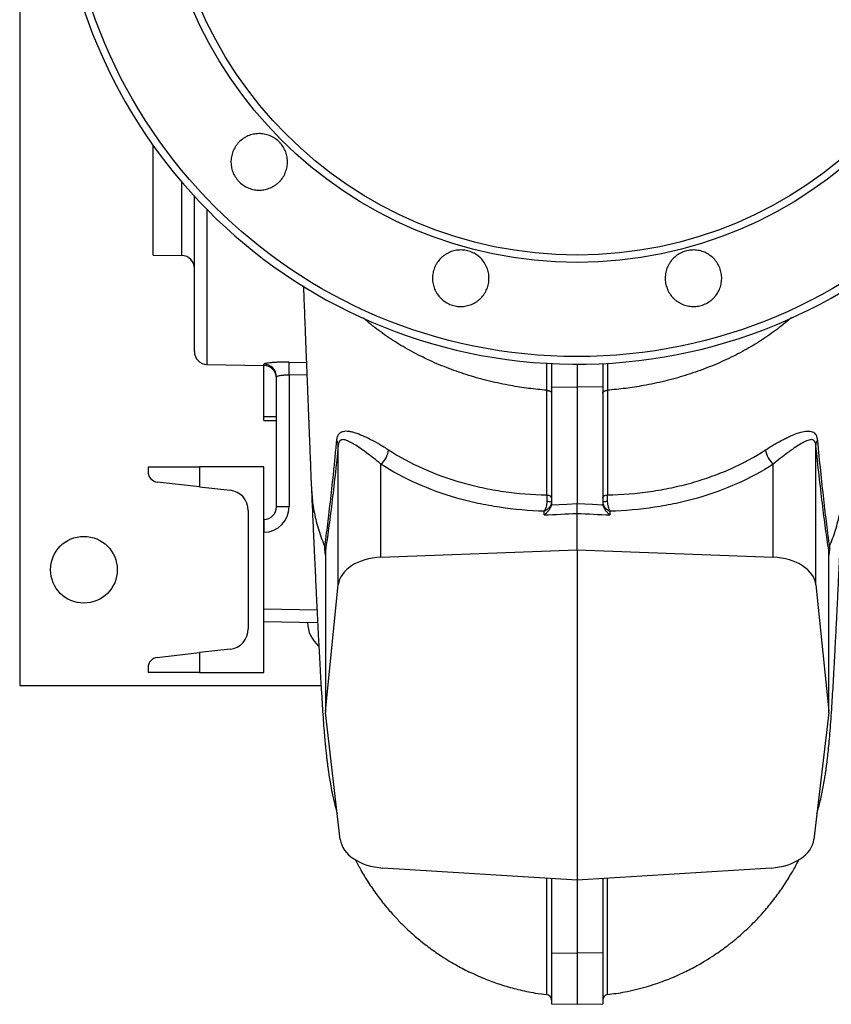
# Model space of a CAD drawing. Header units: millimetres. Extents: x 785 to 5091, y 1956 to 3571.
# Tile 1 of 10: x 785 to 1417, y 1956 to 2723. Entities that reach past the tile are written whole.
import ezdxf

# ---------------------------------------------------------------- set-up
doc = ezdxf.new("R2010")
doc.units = ezdxf.units.MM
doc.header["$LTSCALE"] = 2

msp = doc.modelspace()

# ---------------------------------------------------------------- linework, layer by layer
at = {"color": 7, "linetype": 'Continuous', "lineweight": 25}
for p, q in [((784.96, 3514.49), (784.96, 2204.49)), ((888.96, 2539.49), (888.96, 2624.7)), ((920.96, 2464.26), (920.96, 2585.22)), ((888.96, 2539.49), (911.13, 2539.1)), ((930.78, 2454.26), (975.13, 2453.48)), ((974.96, 2413.64), (974.96, 2453.49)), ((1198.96, 2454.98), (1198.96, 2436.9)), ((1218.96, 2454.49), (1218.96, 2436.7)), ((1238.96, 2454.98), (1238.96, 2436.9)), ((994.78, 2446.18), (994.78, 2343.62)), ((984.96, 2343.62), (984.96, 2444.58)), ((1198.96, 2436.9), (1218.96, 2436.7)), ((1198.96, 2436.9), (1198.96, 2345.6)), ((1238.96, 2436.9), (1218.96, 2436.7)), ((1218.96, 2436.7), (1218.96, 2346.02)), ((1238.96, 2436.9), (1238.96, 2345.6)), ((974.96, 2410.76), (974.96, 2413.64)), ((974.96, 2410.76), (984.96, 2410.59)), ((1033.04, 2282.68), (1033.04, 2391.5)), ((1404.88, 2282.68), (1404.88, 2391.5)), ((1066.21, 2304.22), (1066.21, 2376.64)), ((1371.71, 2304.22), (1371.71, 2376.64)), ((884.96, 2374.49), (924.96, 2374.49)), ((884.96, 2374.49), (884.96, 2370.67)), ((924.96, 2374.49), (924.96, 2359.05)), ((974.96, 2374.49), (924.96, 2374.49)), ((974.96, 2331.48), (974.96, 2374.49)), ((924.96, 2359.05), (892.07, 2362.72)), ((924.96, 2359.05), (948.74, 2356.39)), ((962.96, 2340.49), (962.96, 2248.49)), ((984.96, 2343.62), (994.78, 2343.62)), ((1193.42, 2337.15), (1193.42, 2340.06)), ((1218.96, 2309.87), (1218.96, 2338.36)), ((1244.5, 2340.06), (1244.5, 2337.15)), ((974.96, 2333.61), (975.13, 2333.62)), ((974.96, 2323.62), (974.96, 2331.48)), ((974.96, 2263.96), (974.96, 2323.62)), ((975.13, 2323.62), (974.96, 2323.62)), ((1022.98, 2309.09), (1022.98, 2183.9)), ((1023.01, 2309.38), (1023.01, 2184.34)), ((1066.21, 2304.22), (1218.96, 2309.87)), ((1218.96, 2309.87), (1371.71, 2304.22)), ((1218.96, 2309.87), (1218.96, 2052.7)), ((1414.91, 2184.34), (1414.91, 2309.38)), ((1414.93, 2183.9), (1414.93, 2309.08)), ((1023.01, 2184.34), (1033.04, 2282.68)), ((1404.88, 2282.68), (1414.91, 2184.34)), ((974.96, 2256.1), (974.96, 2263.96)), ((974.96, 2214.49), (974.96, 2256.1)), ((1016.94, 2253.23), (974.96, 2253.96)), ((948.74, 2232.59), (924.96, 2229.93)), ((892.07, 2226.25), (924.96, 2229.93)), ((924.96, 2229.93), (924.96, 2214.49)), ((884.96, 2218.3), (884.96, 2214.49)), ((924.96, 2214.49), (884.96, 2214.49)), ((924.96, 2214.49), (974.96, 2214.49)), ((784.96, 2204.49), (1019.57, 2204.49)), ((1034.59, 2084.46), (1023.01, 2183.4)), ((1414.9, 2183.4), (1403.33, 2084.46)), ((1218.96, 2052.7), (1067.74, 2062.28)), ((1370.18, 2062.28), (1218.96, 2052.7)), ((1198.96, 2053.97), (1198.96, 1996.28)), ((1218.96, 2052.7), (1218.96, 1995.95)), ((1238.96, 2053.97), (1238.96, 1996.28)), ((1198.96, 1996.28), (1218.96, 1995.95)), ((1198.96, 1996.28), (1198.96, 1956.52)), ((1238.96, 1996.28), (1218.96, 1995.95)), ((1218.96, 1995.95), (1218.96, 1956.18)), ((1238.96, 1996.28), (1238.96, 1956.52)), ((1198.96, 1956.52), (1218.96, 1956.18)), ((1218.96, 1956.18), (1238.96, 1956.52))]:
    msp.add_line(p, q, dxfattribs=at)
at = {"color": 8, "linetype": 'Continuous', "lineweight": 25}
for p, q in [((911.13, 2539.1), (911.13, 2596.3)), ((930.78, 2574.92), (930.78, 2454.26)), ((975.13, 2453.48), (975.13, 2454.55)), ((994.78, 2456.1), (1008.18, 2455.89)), ((1008.57, 2445.96), (994.78, 2446.18)), ((984.96, 2413.52), (974.96, 2413.64)), ((1022.98, 2305.82), (1022.54, 2310.48)), ((1415.38, 2310.48), (1414.93, 2305.8)), ((974.96, 2263.96), (1016.45, 2263.24))]:
    msp.add_line(p, q, dxfattribs=at)
at = {"color": 8, "linetype": 'Continuous', "lineweight": 25, "flags": 128}
msp.add_lwpolyline([(1242.57, 2455.19), (1242.56, 2451.34), (1242.54, 2434.2), (1242.54, 2434.2), (1242.54, 2434.2)], dxfattribs=at)
at = {"color": 7, "linetype": 'Continuous', "lineweight": 25, "flags": 128}
for points in [[(1195.39, 2352.7), (1196.1, 2352.61), (1196.78, 2352.44), (1197.4, 2352.2), (1197.93, 2351.9), (1198.37, 2351.53), (1198.69, 2351.13), (1198.89, 2350.69), (1198.96, 2350.24)], [(1198.92, 2345.07), (1198.96, 2345.08), (1210.92, 2345.64), (1218.96, 2346.02)], [(1218.96, 2346.02), (1230.92, 2345.46), (1238.96, 2345.08), (1239, 2345.07)], [(1238.96, 2350.24), (1239.03, 2350.69), (1239.22, 2351.13), (1239.55, 2351.53), (1239.98, 2351.9), (1240.52, 2352.2), (1241.14, 2352.44), (1241.82, 2352.61), (1242.53, 2352.7)], [(1022.53, 2312.41), (1022.53, 2312.43), (1022.52, 2312.44)], [(1415.39, 2312.44), (1415.39, 2312.43), (1415.38, 2312.41)]]:
    msp.add_lwpolyline(points, dxfattribs=at)
at = {"color": 7, "linetype": 'Continuous', "lineweight": 25}
for centre, radius in [((1218.96, 2859.49), 399.1), ((1218.96, 2859.49), 325.73), ((1218.96, 2859.49), 320), ((834.96, 2294.49), 26)]:
    msp.add_circle(centre, radius, dxfattribs=at)
for centre, radius, start, end in [((1218.96, 2859.49), 405, 0.93852, 359.06148), ((910.96, 2529.1), 10, 0, 89), ((930.96, 2464.26), 10, 180, 269), ((974.97, 2444.57), 9.99, 0.07389, 89.0772), ((974.96, 2443.49), 10, 0, 89), ((809.53, 2451.14), 185.32, 358.46548, 1.53452), ((1026.52, 2391.43), 6.52, 0.65876, 34.87762), ((1411.4, 2391.43), 6.52, 145.12238, 179.34124), ((1054.49, 2390.16), 17.89, 310.92665, 352.41998), ((1383.43, 2390.16), 17.89, 187.58002, 229.07335), ((892.96, 2370.67), 8, 180, 263.62168), ((946.96, 2340.49), 16, 0, 83.62168), ((1196.24, 2338.23), 9.29, 72.99112, 94.93676), ((1241.68, 2338.23), 9.29, 85.06324, 107.00888), ((974.78, 2343.62), 20, 271, 0), ((974.96, 2343.62), 10, 271, 0), ((1118.41, 2328.62), 143.36, 178.00162, 181.99838), ((1014.87, 2309.52), 8.14, 359.07748, 19.97038), ((1423.05, 2309.52), 8.14, 160.02962, 180.92252), ((946.96, 2248.49), 16, 276.37832, 0), ((1034.96, 2254.49), 26, 182.46744, 228.19762), ((892.96, 2218.3), 8, 96.37832, 180), ((1194.96, 1959.64), 4, 0, 83.46454), ((1242.96, 1959.64), 4, 96.54407, 180.00037)]:
    msp.add_arc(centre, radius, start, end, dxfattribs=at)
at = {"color": 8, "linetype": 'Continuous', "lineweight": 25}
for centre, radius, start, end in [((1018.96, 2308.56), 4.06, 7.38298, 28.21877), ((1418.95, 2308.57), 4.05, 151.77427, 173.41247)]:
    msp.add_arc(centre, radius, start, end, dxfattribs=at)
at = {"color": 7, "linetype": 'Continuous', "lineweight": 25}
for centre, major_axis, ratio, start_param, end_param in [((1858, 3184.98), (14497.01, 730.23), 0.056098, 4.663704, 4.665468), ((579.92, 3184.98), (14497.01, -730.23), 0.056098, 4.75931, 4.761074), ((1068.96, 2280.63), (36, -0.83), 0.655859, 1.662348, 3.090022), ((1368.96, 2280.63), (36, 0.83), 0.655859, 0.051571, 1.479245), ((1032.98, 2183.77), (10, -0.23), 0.655859, 3.090022, 3.233499), ((1404.93, 2183.77), (10, 0.23), 0.655859, 6.191279, 6.334756), ((1070.49, 2085.8), (36, -0.83), 0.655859, 3.233499, 4.651166), ((1367.43, 2085.8), (36, 0.83), 0.655859, 4.773612, 6.191279)]:
    msp.add_ellipse(centre, major_axis=major_axis, ratio=ratio, start_param=start_param, end_param=end_param, dxfattribs=at)
for points, knots in [([(992.72, 2617.69), (993.1, 2616.29), (993.33, 2614.87), (993.47, 2612.72), (993.48, 2612), (993.44, 2610.56), (993.38, 2609.83), (993.09, 2607.69), (992.77, 2606.29), (992.07, 2604.25), (991.81, 2603.58), (991.21, 2602.26), (990.88, 2601.62), (989.8, 2599.75), (988.97, 2598.59), (987.54, 2596.96), (987.03, 2596.43), (985.98, 2595.45), (984.89, 2594.52), (983.71, 2593.7), (982.49, 2592.94), (981.85, 2592.59), (979.9, 2591.63), (978.56, 2591.12), (976.48, 2590.57), (975.78, 2590.41), (974.35, 2590.18), (973.63, 2590.09), (971.47, 2589.95), (970.04, 2590), (967.9, 2590.28), (967.18, 2590.41), (965.77, 2590.74), (965.08, 2590.94), (963.04, 2591.63), (961.74, 2592.22), (959.22, 2593.67), (958.05, 2594.51), (956.43, 2595.93), (955.92, 2596.43), (954.93, 2597.48), (954.46, 2598.04), (953.14, 2599.75), (952.38, 2600.97), (951.11, 2603.55), (950.59, 2604.92), (949.85, 2607.69), (949.62, 2609.11), (949.47, 2611.27), (949.46, 2612), (949.51, 2613.44), (949.62, 2614.87), (949.88, 2616.28), (950.21, 2617.68), (950.4, 2618.38), (951.1, 2620.44), (951.69, 2621.74), (952.77, 2623.61), (953.16, 2624.21), (954, 2625.39), (954.45, 2625.96), (955.88, 2627.58), (956.92, 2628.56), (958.63, 2629.88), (959.23, 2630.3), (960.46, 2631.06), (961.09, 2631.41), (963.02, 2632.36), (964.36, 2632.87), (966.46, 2633.43), (967.17, 2633.59), (968.59, 2633.82), (970.01, 2633.99), (971.45, 2634.01), (972.89, 2633.97), (973.62, 2633.91), (975.76, 2633.63), (977.16, 2633.3), (979.88, 2632.38), (981.22, 2631.78), (983.7, 2630.34), (984.87, 2629.51), (986.5, 2628.08), (987.03, 2627.58), (988.01, 2626.52), (988.48, 2625.98), (989.79, 2624.27), (990.55, 2623.05), (991.84, 2620.45), (992.35, 2619.09), (992.72, 2617.69)], [0, 0, 0, 0, 0.03125, 0.03125, 0.046875, 0.046875, 0.0625, 0.0625, 0.09375, 0.09375, 0.109375, 0.109375, 0.125, 0.125, 0.15625, 0.15625, 0.171875, 0.171875, 0.1875, 0.203125, 0.203125, 0.21875, 0.21875, 0.25, 0.25, 0.265625, 0.265625, 0.28125, 0.28125, 0.3125, 0.3125, 0.328125, 0.328125, 0.34375, 0.34375, 0.375, 0.375, 0.40625, 0.40625, 0.421875, 0.421875, 0.4375, 0.4375, 0.46875, 0.46875, 0.5, 0.5, 0.53125, 0.53125, 0.546875, 0.546875, 0.5625, 0.578125, 0.578125, 0.59375, 0.59375, 0.625, 0.625, 0.640625, 0.640625, 0.65625, 0.65625, 0.6875, 0.6875, 0.703125, 0.703125, 0.71875, 0.71875, 0.75, 0.75, 0.765625, 0.765625, 0.78125, 0.796875, 0.796875, 0.8125, 0.8125, 0.84375, 0.84375, 0.875, 0.875, 0.90625, 0.90625, 0.921875, 0.921875, 0.9375, 0.9375, 0.96875, 0.96875, 1, 1, 1, 1]), ([(1143.93, 2536.97), (1144.96, 2535.94), (1145.87, 2534.83), (1147.06, 2533.04), (1147.43, 2532.42), (1148.11, 2531.15), (1148.43, 2530.49), (1149.25, 2528.49), (1149.67, 2527.12), (1150.09, 2525.01), (1150.2, 2524.29), (1150.34, 2522.84), (1150.37, 2522.13), (1150.37, 2519.97), (1150.23, 2518.55), (1149.81, 2516.42), (1149.63, 2515.71), (1149.21, 2514.33), (1148.73, 2512.98), (1148.12, 2511.69), (1147.44, 2510.42), (1147.07, 2509.79), (1145.86, 2507.99), (1144.95, 2506.88), (1143.43, 2505.36), (1142.89, 2504.87), (1141.77, 2503.95), (1141.19, 2503.52), (1139.4, 2502.32), (1138.13, 2501.65), (1136.14, 2500.82), (1135.45, 2500.57), (1134.07, 2500.15), (1133.37, 2499.98), (1131.26, 2499.56), (1129.83, 2499.41), (1126.93, 2499.41), (1125.5, 2499.56), (1123.39, 2499.97), (1122.69, 2500.15), (1121.31, 2500.57), (1120.62, 2500.81), (1118.62, 2501.64), (1117.36, 2502.32), (1114.97, 2503.91), (1113.83, 2504.84), (1111.8, 2506.87), (1110.89, 2507.98), (1109.69, 2509.78), (1109.31, 2510.41), (1108.63, 2511.68), (1108.02, 2512.97), (1107.53, 2514.32), (1107.12, 2515.7), (1106.94, 2516.4), (1106.51, 2518.54), (1106.37, 2519.96), (1106.37, 2522.12), (1106.41, 2522.83), (1106.55, 2524.27), (1106.65, 2524.99), (1107.07, 2527.11), (1107.49, 2528.48), (1108.31, 2530.48), (1108.63, 2531.14), (1109.31, 2532.41), (1109.68, 2533.03), (1110.87, 2534.82), (1111.78, 2535.93), (1113.32, 2537.47), (1113.85, 2537.96), (1114.96, 2538.87), (1116.11, 2539.72), (1117.34, 2540.46), (1118.62, 2541.15), (1119.28, 2541.46), (1121.28, 2542.29), (1122.65, 2542.7), (1125.46, 2543.27), (1126.92, 2543.41), (1129.8, 2543.42), (1131.22, 2543.28), (1133.35, 2542.86), (1134.06, 2542.68), (1135.44, 2542.26), (1136.11, 2542.02), (1138.1, 2541.2), (1139.37, 2540.52), (1141.79, 2538.91), (1142.91, 2538), (1143.93, 2536.97)], [0, 0, 0, 0, 0.03125, 0.03125, 0.046875, 0.046875, 0.0625, 0.0625, 0.09375, 0.09375, 0.109375, 0.109375, 0.125, 0.125, 0.15625, 0.15625, 0.171875, 0.171875, 0.1875, 0.203125, 0.203125, 0.21875, 0.21875, 0.25, 0.25, 0.265625, 0.265625, 0.28125, 0.28125, 0.3125, 0.3125, 0.328125, 0.328125, 0.34375, 0.34375, 0.375, 0.375, 0.40625, 0.40625, 0.421875, 0.421875, 0.4375, 0.4375, 0.46875, 0.46875, 0.5, 0.5, 0.53125, 0.53125, 0.546875, 0.546875, 0.5625, 0.578125, 0.578125, 0.59375, 0.59375, 0.625, 0.625, 0.640625, 0.640625, 0.65625, 0.65625, 0.6875, 0.6875, 0.703125, 0.703125, 0.71875, 0.71875, 0.75, 0.75, 0.765625, 0.765625, 0.78125, 0.796875, 0.796875, 0.8125, 0.8125, 0.84375, 0.84375, 0.875, 0.875, 0.90625, 0.90625, 0.921875, 0.921875, 0.9375, 0.9375, 0.96875, 0.96875, 1, 1, 1, 1]), ([(1315.24, 2542.66), (1316.65, 2542.29), (1317.99, 2541.78), (1319.92, 2540.83), (1320.55, 2540.48), (1321.77, 2539.72), (1322.37, 2539.3), (1324.09, 2537.98), (1325.14, 2537), (1326.56, 2535.38), (1327.01, 2534.82), (1327.85, 2533.64), (1328.24, 2533.03), (1329.32, 2531.17), (1329.91, 2529.86), (1330.61, 2527.81), (1330.81, 2527.11), (1331.14, 2525.7), (1331.39, 2524.29), (1331.51, 2522.86), (1331.56, 2521.42), (1331.55, 2520.7), (1331.4, 2518.53), (1331.17, 2517.11), (1330.61, 2515.04), (1330.39, 2514.35), (1329.88, 2512.99), (1329.59, 2512.33), (1328.64, 2510.39), (1327.88, 2509.17), (1326.57, 2507.46), (1326.1, 2506.9), (1325.11, 2505.85), (1324.59, 2505.35), (1322.98, 2503.93), (1321.81, 2503.09), (1319.3, 2501.64), (1317.98, 2501.05), (1315.95, 2500.35), (1315.26, 2500.16), (1313.85, 2499.83), (1313.13, 2499.7), (1310.99, 2499.41), (1309.56, 2499.37), (1306.69, 2499.55), (1305.24, 2499.79), (1302.47, 2500.53), (1301.13, 2501.04), (1299.18, 2502), (1298.54, 2502.35), (1297.32, 2503.11), (1296.14, 2503.93), (1295.04, 2504.85), (1293.99, 2505.84), (1293.49, 2506.36), (1292.05, 2507.99), (1291.22, 2509.16), (1290.14, 2511.02), (1289.81, 2511.66), (1289.21, 2512.98), (1288.95, 2513.66), (1288.25, 2515.7), (1287.93, 2517.09), (1287.64, 2519.24), (1287.58, 2519.96), (1287.53, 2521.41), (1287.55, 2522.13), (1287.69, 2524.27), (1287.92, 2525.69), (1288.48, 2527.79), (1288.7, 2528.48), (1289.21, 2529.83), (1289.77, 2531.14), (1290.47, 2532.4), (1291.23, 2533.62), (1291.65, 2534.22), (1292.96, 2535.94), (1293.94, 2536.99), (1296.1, 2538.89), (1297.29, 2539.74), (1299.78, 2541.18), (1301.08, 2541.77), (1303.13, 2542.47), (1303.83, 2542.67), (1305.24, 2543), (1305.94, 2543.13), (1308.08, 2543.41), (1309.52, 2543.46), (1312.41, 2543.27), (1313.84, 2543.04), (1315.24, 2542.66)], [0, 0, 0, 0, 0.03125, 0.03125, 0.046875, 0.046875, 0.0625, 0.0625, 0.09375, 0.09375, 0.109375, 0.109375, 0.125, 0.125, 0.15625, 0.15625, 0.171875, 0.171875, 0.1875, 0.203125, 0.203125, 0.21875, 0.21875, 0.25, 0.25, 0.265625, 0.265625, 0.28125, 0.28125, 0.3125, 0.3125, 0.328125, 0.328125, 0.34375, 0.34375, 0.375, 0.375, 0.40625, 0.40625, 0.421875, 0.421875, 0.4375, 0.4375, 0.46875, 0.46875, 0.5, 0.5, 0.53125, 0.53125, 0.546875, 0.546875, 0.5625, 0.578125, 0.578125, 0.59375, 0.59375, 0.625, 0.625, 0.640625, 0.640625, 0.65625, 0.65625, 0.6875, 0.6875, 0.703125, 0.703125, 0.71875, 0.71875, 0.75, 0.75, 0.765625, 0.765625, 0.78125, 0.796875, 0.796875, 0.8125, 0.8125, 0.84375, 0.84375, 0.875, 0.875, 0.90625, 0.90625, 0.921875, 0.921875, 0.9375, 0.9375, 0.96875, 0.96875, 1, 1, 1, 1]), ([(1005.85, 2515.47), (1005.91, 2513.99), (1006.06, 2510.02), (1006.31, 2503.74), (1006.58, 2496.78), (1006.83, 2490.39), (1007.06, 2484.67), (1007.26, 2479.54), (1007.46, 2474.39), (1007.68, 2468.63), (1007.96, 2461.72), (1008.27, 2453.73), (1008.6, 2445.31), (1008.92, 2437.17), (1009.21, 2429.89), (1009.46, 2423.54), (1009.67, 2418.08), (1009.85, 2413.63), (1009.99, 2409.95), (1010.11, 2406.82), (1010.23, 2403.89), (1010.34, 2401.04), (1010.47, 2397.96), (1010.62, 2394.15), (1010.81, 2389.24), (1011.06, 2383.09), (1011.35, 2375.74), (1011.69, 2367.24), (1011.93, 2361.31), (1012.06, 2358.14)], [0, 0, 0, 0, 0.0249138, 0.0668989, 0.1075825, 0.1446669, 0.1780581, 0.2077368, 0.235341, 0.2693958, 0.3108913, 0.3600522, 0.4152287, 0.4666674, 0.5127748, 0.5535058, 0.5888231, 0.6188072, 0.6406568, 0.6613339, 0.6808346, 0.6991554, 0.7183141, 0.7428207, 0.7762514, 0.8186407, 0.8700302, 0.9304666, 1, 1, 1, 1]), ([(1195.38, 2434.2), (1190.65, 2434.64), (1181.21, 2435.54), (1166.28, 2437.89), (1150.69, 2441.17), (1134.61, 2445.62), (1119.1, 2450.96), (1104.24, 2457.18), (1090.13, 2464.23), (1076.78, 2472.06), (1064.44, 2480.71), (1056.38, 2486.89), (1052.76, 2490.34), (1052.62, 2490.48)], [0, 0, 0, 0, 0.086037, 0.171729, 0.275332, 0.378592, 0.481595, 0.584422, 0.687155, 0.789877, 0.892669, 0.995611, 1, 1, 1, 1]), ([(1385.53, 2490.7), (1385.31, 2490.49), (1381.62, 2486.96), (1373.48, 2480.7), (1361.14, 2472.06), (1347.79, 2464.23), (1333.67, 2457.18), (1318.82, 2450.96), (1303.31, 2445.62), (1287.23, 2441.17), (1271.64, 2437.89), (1256.71, 2435.54), (1247.27, 2434.64), (1242.54, 2434.2)], [0, 0, 0, 0, 0.006604, 0.109318, 0.211881, 0.314374, 0.416879, 0.519476, 0.62225, 0.72528, 0.828653, 0.914155, 1, 1, 1, 1]), ([(994.78, 2456.1), (993.49, 2456.12), (992.22, 2456.13), (989.69, 2456.11), (988.47, 2456.08), (986.7, 2456.03), (986.12, 2456.01), (984.99, 2455.96), (984.44, 2455.93), (982.83, 2455.84), (981.84, 2455.77), (980.03, 2455.61), (979.19, 2455.52), (977.76, 2455.33), (977.15, 2455.24), (976.4, 2455.09), (976.18, 2455.04), (975.8, 2454.94), (975.64, 2454.89), (975.26, 2454.74), (975.13, 2454.65), (975.13, 2454.55)], [0, 0, 0, 0, 0.125, 0.125, 0.25, 0.25, 0.3125, 0.3125, 0.375, 0.375, 0.5, 0.5, 0.625, 0.625, 0.75, 0.75, 0.8125, 0.8125, 0.875, 0.875, 1, 1, 1, 1]), ([(984.96, 2444.58), (984.96, 2444.68), (985.02, 2444.77), (985.27, 2444.97), (985.45, 2445.07), (985.94, 2445.27), (986.24, 2445.37), (986.94, 2445.56), (987.35, 2445.65), (988.25, 2445.82), (988.74, 2445.89), (989.55, 2445.99), (989.83, 2446.02), (990.39, 2446.07), (990.68, 2446.09), (991.57, 2446.15), (992.19, 2446.18), (993.48, 2446.2), (994.13, 2446.2), (994.78, 2446.18)], [0, 0, 0, 0, 0.125, 0.125, 0.25, 0.25, 0.375, 0.375, 0.5, 0.5, 0.625, 0.625, 0.6875, 0.6875, 0.75, 0.75, 0.875, 0.875, 1, 1, 1, 1]), ([(1195.38, 2434.2), (1195.47, 2434.19), (1195.66, 2434.18), (1195.95, 2434.14), (1196.26, 2434.09), (1196.58, 2434.03), (1196.9, 2433.94), (1197.23, 2433.83), (1197.56, 2433.7), (1197.87, 2433.54), (1198.16, 2433.35), (1198.42, 2433.13), (1198.65, 2432.89), (1198.82, 2432.63), (1198.94, 2432.34), (1198.95, 2432.14), (1198.96, 2432.04)], [0, 0, 0, 0, 0.046908, 0.09759, 0.152046, 0.210275, 0.272277, 0.338052, 0.407599, 0.480918, 0.558007, 0.638867, 0.723497, 0.811896, 0.904064, 1, 1, 1, 1]), ([(1195.39, 2352.7), (1195.38, 2365.83), (1195.38, 2379.19), (1195.38, 2399.57), (1195.38, 2406.41), (1195.38, 2416.77), (1195.38, 2420.23), (1195.38, 2427.19), (1195.38, 2430.69), (1195.38, 2434.2)], [0, 0, 0, 0, 0.5, 0.5, 0.75, 0.75, 0.875, 0.875, 1, 1, 1, 1]), ([(1238.96, 2432.04), (1238.96, 2432.09), (1238.97, 2432.2), (1239, 2432.37), (1239.06, 2432.54), (1239.15, 2432.71), (1239.27, 2432.89), (1239.42, 2433.07), (1239.62, 2433.24), (1239.85, 2433.41), (1240.12, 2433.58), (1240.43, 2433.73), (1240.78, 2433.87), (1241.17, 2433.99), (1241.6, 2434.09), (1242.05, 2434.16), (1242.37, 2434.19), (1242.54, 2434.2)], [0, 0, 0, 0, 0.049495, 0.101445, 0.155848, 0.212704, 0.272014, 0.333777, 0.397993, 0.464662, 0.533783, 0.605357, 0.679382, 0.75586, 0.834789, 0.916169, 1, 1, 1, 1]), ([(1242.54, 2434.2), (1242.54, 2432.44), (1242.54, 2430.69), (1242.54, 2427.2), (1242.54, 2421.97), (1242.54, 2416.77), (1242.54, 2406.41), (1242.54, 2399.57), (1242.54, 2379.19), (1242.53, 2365.83), (1242.53, 2352.7)], [0, 0, 0, 0, 0.0625, 0.0625, 0.125, 0.25, 0.25, 0.5, 0.5, 1, 1, 1, 1]), ([(1031.87, 2395.15), (1031.97, 2396.26), (1032.17, 2397.21), (1032.58, 2398.45), (1032.74, 2398.82), (1033.1, 2399.52), (1033.29, 2399.84), (1033.93, 2400.69), (1034.42, 2401.13), (1035.23, 2401.65), (1035.52, 2401.79), (1036.11, 2402.04), (1036.42, 2402.15), (1038.03, 2402.56), (1039.47, 2402.56), (1041.84, 2402.26), (1042.66, 2402.1), (1044.36, 2401.7), (1045.25, 2401.45), (1047.98, 2400.58), (1049.9, 2399.84), (1053.9, 2398.12), (1056, 2397.12), (1060.37, 2394.87), (1062.67, 2393.62), (1067.36, 2390.89), (1069.76, 2389.41), (1072.23, 2387.8)], [0, 0, 0, 0, 0.0625, 0.0625, 0.09375, 0.09375, 0.125, 0.125, 0.1875, 0.1875, 0.21875, 0.21875, 0.25, 0.25, 0.375, 0.375, 0.4375, 0.4375, 0.5, 0.5, 0.625, 0.625, 0.75, 0.75, 0.875, 0.875, 1, 1, 1, 1]), ([(1365.69, 2387.8), (1368.16, 2389.41), (1370.55, 2390.88), (1375.2, 2393.59), (1377.45, 2394.83), (1380.73, 2396.51), (1381.8, 2397.04), (1383.92, 2398.05), (1384.96, 2398.52), (1388, 2399.84), (1389.92, 2400.57), (1393.55, 2401.73), (1395.25, 2402.15), (1397.64, 2402.46), (1398.4, 2402.51), (1399.85, 2402.47), (1400.54, 2402.39), (1401.82, 2402.06), (1402.41, 2401.82), (1403.5, 2401.13), (1403.99, 2400.68), (1404.84, 2399.55), (1405.19, 2398.87), (1405.61, 2397.63), (1405.73, 2397.18), (1405.92, 2396.22), (1406, 2395.7), (1406.05, 2395.15)], [0, 0, 0, 0, 0.125, 0.125, 0.25, 0.25, 0.3125, 0.3125, 0.375, 0.375, 0.5, 0.5, 0.625, 0.625, 0.6875, 0.6875, 0.75, 0.75, 0.8125, 0.8125, 0.875, 0.875, 0.9375, 0.9375, 0.96875, 0.96875, 1, 1, 1, 1]), ([(1022.52, 2312.44), (1022.62, 2313.11), (1022.71, 2313.79), (1022.91, 2315.16), (1023, 2315.86), (1023.29, 2317.95), (1023.48, 2319.38), (1024.05, 2323.73), (1024.44, 2326.74), (1025.21, 2332.95), (1025.6, 2336.15), (1026.37, 2342.75), (1026.76, 2346.14), (1027.94, 2356.57), (1028.72, 2363.86), (1029.9, 2375.26), (1030.29, 2379.14), (1031.08, 2387.04), (1031.47, 2391.06), (1031.87, 2395.15)], [0, 0, 0, 0, 0.03125, 0.03125, 0.0625, 0.0625, 0.125, 0.125, 0.25, 0.25, 0.375, 0.375, 0.5, 0.5, 0.75, 0.75, 0.875, 0.875, 1, 1, 1, 1]), ([(1066.21, 2376.64), (1064.26, 2378.29), (1062.35, 2379.84), (1058.64, 2382.77), (1056.82, 2384.17), (1053.35, 2386.76), (1051.68, 2387.96), (1048.46, 2390.18), (1046.93, 2391.19), (1044.71, 2392.55), (1043.99, 2392.97), (1042.59, 2393.75), (1041.91, 2394.1), (1039.94, 2395.03), (1038.72, 2395.49), (1037.04, 2395.78), (1036.5, 2395.81), (1035.51, 2395.67), (1035.06, 2395.51), (1034.46, 2395.07), (1034.27, 2394.89), (1033.92, 2394.45), (1033.76, 2394.19), (1033.48, 2393.58), (1033.36, 2393.23), (1033.17, 2392.44), (1033.09, 2391.99), (1033.04, 2391.5)], [0, 0, 0, 0, 0.125, 0.125, 0.25, 0.25, 0.375, 0.375, 0.5, 0.5, 0.5625, 0.5625, 0.625, 0.625, 0.75, 0.75, 0.8125, 0.8125, 0.875, 0.875, 0.90625, 0.90625, 0.9375, 0.9375, 0.96875, 0.96875, 1, 1, 1, 1]), ([(1404.88, 2391.5), (1404.83, 2392), (1404.75, 2392.44), (1404.56, 2393.24), (1404.43, 2393.59), (1404.02, 2394.5), (1403.67, 2394.92), (1403.06, 2395.37), (1402.84, 2395.48), (1402.38, 2395.65), (1402.14, 2395.71), (1401.4, 2395.81), (1400.87, 2395.78), (1399.74, 2395.58), (1399.14, 2395.41), (1397.91, 2394.97), (1397.28, 2394.7), (1395.31, 2393.77), (1393.93, 2392.99), (1391, 2391.19), (1389.45, 2390.18), (1387.02, 2388.5), (1386.19, 2387.91), (1384.51, 2386.7), (1383.66, 2386.08), (1381.05, 2384.14), (1379.26, 2382.76), (1375.57, 2379.84), (1373.67, 2378.29), (1371.71, 2376.64)], [0, 0, 0, 0, 0.03125, 0.03125, 0.0625, 0.0625, 0.125, 0.125, 0.15625, 0.15625, 0.1875, 0.1875, 0.25, 0.25, 0.3125, 0.3125, 0.375, 0.375, 0.5, 0.5, 0.625, 0.625, 0.6875, 0.6875, 0.75, 0.75, 0.875, 0.875, 1, 1, 1, 1]), ([(1406.05, 2395.15), (1406.84, 2386.97), (1407.63, 2379.07), (1409.2, 2363.89), (1409.98, 2356.61), (1411.15, 2346.18), (1411.54, 2342.79), (1412.32, 2336.19), (1412.71, 2332.98), (1413.48, 2326.76), (1413.86, 2323.75), (1414.44, 2319.38), (1414.63, 2317.96), (1414.92, 2315.86), (1415.01, 2315.17), (1415.2, 2313.79), (1415.3, 2313.11), (1415.39, 2312.44)], [0, 0, 0, 0, 0.25, 0.25, 0.5, 0.5, 0.625, 0.625, 0.75, 0.75, 0.875, 0.875, 0.9375, 0.9375, 0.96875, 0.96875, 1, 1, 1, 1]), ([(1033.04, 2391.5), (1032.19, 2383.33), (1031.35, 2375.47), (1029.66, 2360.36), (1028.82, 2353.12), (1027.56, 2342.77), (1027.14, 2339.4), (1026.31, 2332.87), (1025.89, 2329.7), (1024.65, 2320.48), (1023.83, 2314.74), (1023.02, 2309.47)], [0, 0, 0, 0, 0.25, 0.25, 0.5, 0.5, 0.625, 0.625, 0.75, 0.75, 1, 1, 1, 1]), ([(1072.23, 2387.8), (1080.68, 2382.3), (1089.67, 2377.45), (1108.64, 2368.97), (1118.63, 2365.35), (1131.76, 2361.62), (1134.41, 2360.91), (1139.76, 2359.59), (1142.45, 2358.97), (1147.87, 2357.82), (1150.61, 2357.28), (1156.1, 2356.3), (1158.85, 2355.85), (1172.69, 2353.84), (1183.95, 2352.93), (1195.39, 2352.7)], [0, 0, 0, 0, 0.25, 0.25, 0.5, 0.5, 0.5625, 0.5625, 0.625, 0.625, 0.6875, 0.6875, 0.75, 0.75, 1, 1, 1, 1]), ([(1242.53, 2352.7), (1253.97, 2352.93), (1265.17, 2353.84), (1281.65, 2356.23), (1287.08, 2357.19), (1295.15, 2358.9), (1297.83, 2359.51), (1303.15, 2360.82), (1305.8, 2361.52), (1313.69, 2363.75), (1318.84, 2365.41), (1326.42, 2368.14), (1328.91, 2369.09), (1333.84, 2371.07), (1336.26, 2372.1), (1348.22, 2377.43), (1357.24, 2382.3), (1365.69, 2387.8)], [0, 0, 0, 0, 0.25, 0.25, 0.375, 0.375, 0.4375, 0.4375, 0.5, 0.5, 0.625, 0.625, 0.6875, 0.6875, 0.75, 0.75, 1, 1, 1, 1]), ([(1414.9, 2309.47), (1414.09, 2314.74), (1413.27, 2320.48), (1412.02, 2329.7), (1411.61, 2332.87), (1410.78, 2339.4), (1410.36, 2342.77), (1409.1, 2353.12), (1408.26, 2360.36), (1406.57, 2375.47), (1405.73, 2383.33), (1404.88, 2391.5)], [0, 0, 0, 0, 0.25, 0.25, 0.375, 0.375, 0.5, 0.5, 0.75, 0.75, 1, 1, 1, 1]), ([(1193.42, 2340.06), (1181.59, 2340.37), (1170, 2341.39), (1152.94, 2343.95), (1147.31, 2344.98), (1138.95, 2346.78), (1136.18, 2347.43), (1130.66, 2348.81), (1127.92, 2349.55), (1114.32, 2353.44), (1103.97, 2357.2), (1084.31, 2365.96), (1074.99, 2370.97), (1066.21, 2376.64)], [0, 0, 0, 0, 0.25, 0.25, 0.375, 0.375, 0.4375, 0.4375, 0.5, 0.5, 0.75, 0.75, 1, 1, 1, 1]), ([(1371.71, 2376.64), (1362.93, 2370.97), (1353.61, 2365.96), (1333.95, 2357.2), (1323.6, 2353.44), (1310, 2349.55), (1307.25, 2348.81), (1301.74, 2347.43), (1298.97, 2346.78), (1290.61, 2344.98), (1284.98, 2343.95), (1267.92, 2341.39), (1256.32, 2340.37), (1244.5, 2340.06)], [0, 0, 0, 0, 0.25, 0.25, 0.5, 0.5, 0.5625, 0.5625, 0.625, 0.625, 0.75, 0.75, 1, 1, 1, 1]), ([(1012.08, 2358.14), (1012.38, 2353.84), (1012.97, 2345.06), (1015.7, 2331.88), (1019.03, 2320.95), (1021.66, 2314.54), (1022.52, 2312.44)], [0, 0, 0, 0, 0.277131, 0.566588, 0.8582, 1, 1, 1, 1]), ([(1012.08, 2357.66), (1012.23, 2354.26), (1012.51, 2347.96), (1012.89, 2339.46), (1013.2, 2332.53), (1013.46, 2326.73), (1013.7, 2321.42), (1013.95, 2316.06), (1014.28, 2308.85), (1014.69, 2300.05), (1015.16, 2290.01), (1015.59, 2280.85), (1015.98, 2272.74), (1016.32, 2265.88), (1016.6, 2260.17), (1016.84, 2255.41), (1017.06, 2251.03), (1017.34, 2245.48), (1017.71, 2238.26), (1018.18, 2229.36), (1018.71, 2219.53), (1019.31, 2208.86), (1019.92, 2198.51), (1020.53, 2188.64), (1021.14, 2179.51), (1021.74, 2171.02), (1022.32, 2164.23), (1022.86, 2158.39), (1023.35, 2153.5), (1023.81, 2149.29), (1024.26, 2145.47), (1024.71, 2141.95), (1025.17, 2138.51), (1025.77, 2134.41), (1026.65, 2128.98), (1027.79, 2122.79), (1029.34, 2115.6), (1030.86, 2109.34), (1031.91, 2105.75), (1032.23, 2104.68)], [0, 0, 0, 0, 0.028979, 0.053619, 0.073935, 0.090075, 0.105534, 0.121848, 0.139014, 0.172151, 0.204615, 0.235949, 0.262909, 0.286938, 0.307136, 0.323525, 0.338219, 0.355015, 0.384852, 0.419709, 0.459189, 0.50292, 0.550885, 0.59154, 0.634817, 0.678518, 0.717791, 0.752571, 0.781434, 0.80639, 0.828413, 0.848623, 0.867046, 0.88626, 0.910008, 0.938331, 0.968059, 0.99049, 1, 1, 1, 1]), ([(1405.7, 2104.71), (1406.16, 2106.31), (1407.22, 2110), (1408.4, 2114.89), (1409.6, 2120.25), (1410.66, 2125.62), (1411.56, 2130.74), (1412.27, 2135.28), (1412.79, 2138.83), (1413.32, 2142.76), (1413.93, 2147.74), (1414.62, 2154), (1415.32, 2161.16), (1416.02, 2169.08), (1416.71, 2178.16), (1417.35, 2188), (1417.94, 2197.52), (1418.4, 2205.21), (1418.74, 2211.18), (1418.98, 2215.37), (1419.2, 2219.4), (1419.43, 2223.5), (1419.67, 2228.03), (1419.95, 2233.33), (1420.26, 2239.22), (1420.61, 2246.09), (1420.98, 2253.42), (1421.36, 2261.04), (1421.71, 2268.01), (1422.02, 2274.45), (1422.32, 2280.67), (1422.62, 2287.07), (1422.94, 2293.83), (1423.28, 2301.21), (1423.67, 2309.45), (1424.11, 2319.05), (1424.62, 2330.25), (1425.2, 2343.21), (1425.62, 2352.65), (1425.84, 2357.67)], [0, 0, 0, 0, 0.013749, 0.031729, 0.052097, 0.075124, 0.099152, 0.119696, 0.136594, 0.152692, 0.185872, 0.223322, 0.264165, 0.309307, 0.356649, 0.402016, 0.445106, 0.485859, 0.504574, 0.52229, 0.539001, 0.554875, 0.572841, 0.593984, 0.618001, 0.641275, 0.67196, 0.698867, 0.722994, 0.745028, 0.765072, 0.785872, 0.808593, 0.831121, 0.856609, 0.886063, 0.919504, 0.957268, 1, 1, 1, 1]), ([(1415.39, 2312.44), (1416.25, 2314.54), (1418.89, 2320.95), (1422.22, 2331.88), (1424.95, 2345.06), (1425.54, 2353.85), (1425.84, 2358.14)], [0, 0, 0, 0, 0.141793, 0.43339, 0.722832, 1, 1, 1, 1]), ([(1195.44, 2347.49), (1195.44, 2346.8), (1195.37, 2346.12), (1195.14, 2344.77), (1194.98, 2344.11), (1194.61, 2342.85), (1194.39, 2342.24), (1193.92, 2341.09), (1193.67, 2340.55), (1193.42, 2340.06)], [0, 0, 0, 0, 0.25, 0.25, 0.5, 0.5, 0.75, 0.75, 1, 1, 1, 1]), ([(1198.96, 2347.12), (1198.96, 2346.41), (1198.81, 2345.7), (1198.37, 2344.65), (1198.19, 2344.3), (1197.79, 2343.64), (1197.56, 2343.32), (1196.79, 2342.38), (1196.17, 2341.81), (1195.18, 2341.06), (1194.84, 2340.83), (1194.31, 2340.52), (1194.14, 2340.42), (1193.78, 2340.23), (1193.6, 2340.14), (1193.42, 2340.06)], [0, 0, 0, 0, 0.25, 0.25, 0.375, 0.375, 0.5, 0.5, 0.75, 0.75, 0.875, 0.875, 0.9375, 0.9375, 1, 1, 1, 1]), ([(1195.39, 2352.7), (1195.41, 2351.95), (1195.42, 2351.13), (1195.44, 2349.81), (1195.44, 2349.36), (1195.44, 2348.43), (1195.44, 2347.97), (1195.44, 2347.49)], [0, 0, 0, 0, 0.5, 0.5, 0.75, 0.75, 1, 1, 1, 1]), ([(1218.96, 2338.36), (1218.96, 2338.89), (1218.96, 2339.48), (1218.96, 2340.79), (1218.96, 2341.47), (1218.96, 2342.51), (1218.96, 2342.86), (1218.96, 2343.54), (1218.96, 2343.88), (1218.96, 2344.87), (1218.96, 2345.47), (1218.96, 2346.02)], [0, 0, 0, 0, 0.25, 0.25, 0.5, 0.5, 0.625, 0.625, 0.75, 0.75, 1, 1, 1, 1]), ([(1238.96, 2347.12), (1238.96, 2346.41), (1239.11, 2345.7), (1239.55, 2344.65), (1239.73, 2344.3), (1240.13, 2343.64), (1240.36, 2343.32), (1241.13, 2342.38), (1241.75, 2341.81), (1242.73, 2341.06), (1243.08, 2340.83), (1243.61, 2340.52), (1243.78, 2340.42), (1244.14, 2340.23), (1244.32, 2340.14), (1244.5, 2340.06)], [0, 0, 0, 0, 0.25, 0.25, 0.375, 0.375, 0.5, 0.5, 0.75, 0.75, 0.875, 0.875, 0.9375, 0.9375, 1, 1, 1, 1]), ([(1242.53, 2352.7), (1242.51, 2351.95), (1242.5, 2351.13), (1242.48, 2349.81), (1242.48, 2349.36), (1242.47, 2348.43), (1242.48, 2347.97), (1242.48, 2347.49)], [0, 0, 0, 0, 0.5, 0.5, 0.75, 0.75, 1, 1, 1, 1]), ([(1242.48, 2347.49), (1242.48, 2346.8), (1242.55, 2346.12), (1242.78, 2344.77), (1242.94, 2344.11), (1243.31, 2342.85), (1243.53, 2342.24), (1244, 2341.09), (1244.25, 2340.55), (1244.5, 2340.06)], [0, 0, 0, 0, 0.25, 0.25, 0.5, 0.5, 0.75, 0.75, 1, 1, 1, 1]), ([(1198.92, 2345.07), (1198.88, 2344.73), (1198.79, 2344.38), (1198.54, 2343.65), (1198.37, 2343.27), (1198, 2342.52), (1197.79, 2342.15), (1197.34, 2341.42), (1197.1, 2341.07), (1196.33, 2340.03), (1195.77, 2339.37), (1194.91, 2338.48), (1194.62, 2338.19), (1194.02, 2337.65), (1193.72, 2337.39), (1193.42, 2337.15)], [0, 0, 0, 0, 0.125, 0.125, 0.25, 0.25, 0.375, 0.375, 0.5, 0.5, 0.75, 0.75, 0.875, 0.875, 1, 1, 1, 1]), ([(1239, 2345.07), (1239.04, 2344.73), (1239.13, 2344.38), (1239.38, 2343.65), (1239.54, 2343.27), (1239.91, 2342.52), (1240.12, 2342.15), (1240.58, 2341.42), (1240.82, 2341.07), (1241.58, 2340.03), (1242.15, 2339.37), (1243.01, 2338.48), (1243.3, 2338.19), (1243.89, 2337.65), (1244.2, 2337.39), (1244.5, 2337.15)], [0, 0, 0, 0, 0.125, 0.125, 0.25, 0.25, 0.375, 0.375, 0.5, 0.5, 0.75, 0.75, 0.875, 0.875, 1, 1, 1, 1]), ([(1022.54, 2310.48), (1022.5, 2310.86), (1022.48, 2311.2), (1022.48, 2311.81), (1022.49, 2312.07), (1022.52, 2312.29)], [0, 0, 0, 0, 0.5, 0.5, 1, 1, 1, 1]), ([(1022.53, 2312.41), (1022.71, 2311.93), (1022.83, 2311.44), (1022.95, 2310.71), (1022.98, 2310.46), (1023.02, 2309.97), (1023.02, 2309.71), (1023.02, 2309.47)], [0, 0, 0, 0, 0.5, 0.5, 0.75, 0.75, 1, 1, 1, 1]), ([(1023.01, 2309.38), (1023, 2309.33), (1022.98, 2309.26), (1022.99, 2309.11), (1022.99, 2309.09)], [0, 0, 0, 0, 0.86987, 1, 1, 1, 1]), ([(1022.99, 2309.11), (1022.99, 2309.12), (1022.98, 2309.15), (1023, 2309.09), (1022.98, 2308.95), (1022.98, 2308.94)], [0, 0, 0, 0, 0.157799, 0.957162, 1, 1, 1, 1]), ([(1415.38, 2312.41), (1415.21, 2311.93), (1415.09, 2311.44), (1414.97, 2310.71), (1414.94, 2310.46), (1414.9, 2309.97), (1414.89, 2309.71), (1414.9, 2309.47)], [0, 0, 0, 0, 0.5, 0.5, 0.75, 0.75, 1, 1, 1, 1]), ([(1414.93, 2309.08), (1414.93, 2309.1), (1414.93, 2309.14), (1414.93, 2309.13), (1414.93, 2309.12)], [0, 0, 0, 0, 0.364936, 1, 1, 1, 1]), ([(1415.4, 2312.29), (1415.43, 2312.07), (1415.44, 2311.8), (1415.44, 2311.2), (1415.42, 2310.86), (1415.38, 2310.48)], [0, 0, 0, 0, 0.5, 0.5, 1, 1, 1, 1]), ([(1046.11, 2069.04), (1047.56, 2066.27), (1050.69, 2060.28), (1056.36, 2050.95), (1062.92, 2041.39), (1069.9, 2032.47), (1076.61, 2024.8), (1082.8, 2018.39), (1088.17, 2013.28), (1092.92, 2009.06), (1097.31, 2005.39), (1101.85, 2001.81), (1106.63, 1998.28), (1112.11, 1994.47), (1118.87, 1990.14), (1127.42, 1985.21), (1137.93, 1979.9), (1149.26, 1975.09), (1161.14, 1970.92), (1173.26, 1967.54), (1184.82, 1965.02), (1192.39, 1964.11), (1195.44, 1963.74)], [0, 0, 0, 0, 0.050958, 0.11026, 0.176041, 0.23758, 0.291832, 0.338869, 0.378802, 0.408402, 0.438197, 0.468291, 0.498688, 0.531089, 0.572543, 0.62383, 0.684963, 0.755971, 0.815741, 0.881124, 0.952165, 1, 1, 1, 1]), ([(1242.46, 1963.78), (1247.07, 1964.38), (1257.28, 1965.69), (1272.21, 1969.48), (1286.66, 1974.27), (1299.09, 1979.49), (1309.61, 1984.73), (1318.31, 1989.69), (1325.3, 1994.13), (1330.69, 1997.85), (1334.58, 2000.71), (1337.29, 2002.78), (1339.54, 2004.55), (1342, 2006.55), (1345.11, 2009.17), (1348.82, 2012.45), (1352.95, 2016.31), (1358.69, 2022.01), (1365.55, 2029.49), (1373.11, 2038.87), (1379.93, 2048.45), (1385.75, 2057.81), (1389.63, 2064.66), (1391.4, 2068.28), (1391.73, 2068.97)], [0, 0, 0, 0, 0.072493, 0.160838, 0.240039, 0.310168, 0.371267, 0.423362, 0.466465, 0.500577, 0.525697, 0.541825, 0.553871, 0.570458, 0.591754, 0.617765, 0.64846, 0.680868, 0.745249, 0.809143, 0.872639, 0.933706, 0.987276, 1, 1, 1, 1])]:
    msp.add_open_spline(points, degree=3, knots=knots, dxfattribs=at)
at = {"color": 8, "linetype": 'Continuous', "lineweight": 25}
for points, knots in [([(1195.38, 2434.2), (1195.38, 2434.2), (1195.37, 2440.38), (1195.36, 2447.72), (1195.35, 2454.41), (1195.35, 2455.51)], [0, 0, 0, 0, 0.0000045, 0.8359014, 1, 1, 1, 1]), ([(1414.93, 2309.08), (1414.93, 2309.15), (1414.93, 2309.29), (1414.92, 2309.35), (1414.91, 2309.38)], [0, 0, 0, 0, 0.467419, 1, 1, 1, 1]), ([(1195.45, 1963.8), (1195.45, 1963.75), (1195.45, 1963.59), (1195.45, 1964.99), (1195.44, 1967.96), (1195.44, 1972.54), (1195.44, 1978.55), (1195.44, 1986.12), (1195.44, 1994.1), (1195.43, 2002.56), (1195.43, 2011.12), (1195.43, 2022.07), (1195.43, 2035.58), (1195.42, 2047.14), (1195.42, 2053.53), (1195.42, 2054.19)], [0, 0, 0, 0, 0.037814, 0.133988, 0.230162, 0.322926, 0.41569, 0.509103, 0.602515, 0.666559, 0.730649, 0.794728, 0.891767, 0.988807, 1, 1, 1, 1]), ([(1242.5, 2054.19), (1242.5, 2052.03), (1242.49, 2043.52), (1242.49, 2030.14), (1242.49, 2015.01), (1242.48, 2002.6), (1242.48, 1993.12), (1242.48, 1985.19), (1242.48, 1978.33), (1242.48, 1972.73), (1242.47, 1968.4), (1242.47, 1965.39), (1242.47, 1964.19), (1242.47, 1963.67), (1242.47, 1963.71), (1242.47, 1963.74)], [0, 0, 0, 0, 0.035886, 0.141574, 0.247262, 0.331709, 0.416151, 0.501447, 0.586744, 0.674008, 0.761271, 0.849072, 0.936873, 0.956599, 1, 1, 1, 1])]:
    msp.add_open_spline(points, degree=3, knots=knots, dxfattribs=at)
at = {"color": 7, "linetype": 'Continuous', "lineweight": 25}
for points in [[(1198.96, 2345.6), (1198.96, 2345.42), (1198.95, 2345.25), (1198.92, 2345.07)], [(1239, 2345.07), (1238.97, 2345.25), (1238.96, 2345.42), (1238.96, 2345.6)], [(1022.52, 2312.29), (1022.52, 2312.33), (1022.53, 2312.37), (1022.53, 2312.41)], [(1023.02, 2309.47), (1023.02, 2309.44), (1023.01, 2309.41), (1023.01, 2309.38)], [(1414.91, 2309.38), (1414.91, 2309.41), (1414.9, 2309.44), (1414.9, 2309.47)], [(1415.38, 2312.41), (1415.39, 2312.37), (1415.39, 2312.33), (1415.4, 2312.29)]]:
    msp.add_open_spline(points, degree=3, dxfattribs=at)

doc.saveas('drawing.dxf')
